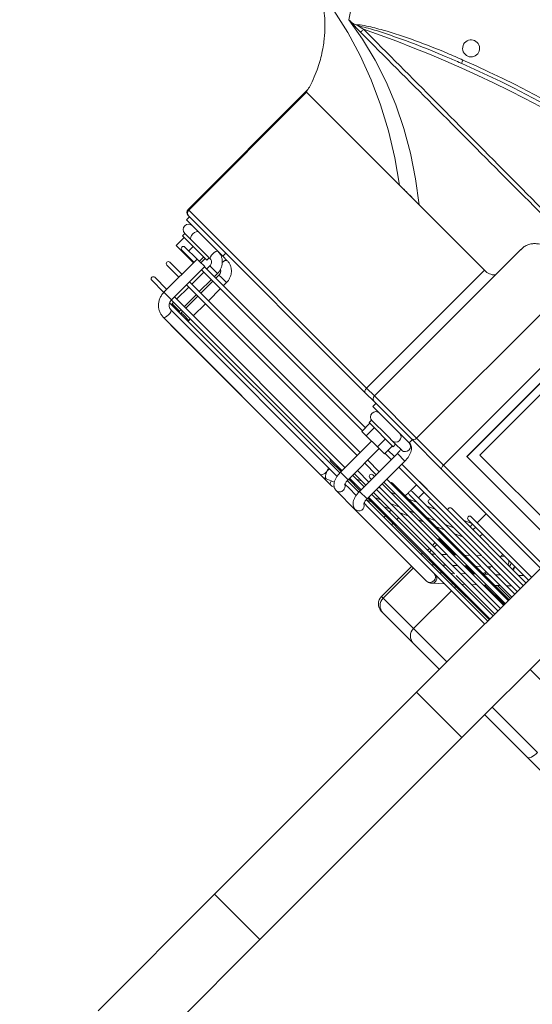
# Model space of a CAD drawing. Header units: millimetres. Extents: x 4946 to 18537, y -10559 to 785.
# Tile 17 of 74: x 6129 to 6149, y -656 to -617. Entities that reach past the tile are written whole.
import ezdxf

# ---------------------------------------------------------------- set-up
doc = ezdxf.new("R2010")
doc.units = ezdxf.units.MM
doc.layers.add('PG_WYMIARY', color=1, linetype='Continuous', lineweight=18)
doc.styles.add('BIKWYM', font='BIKROMSW.SHX', dxfattribs={"width": 0.8})
doc.dimstyles.new('BA_KR_50', dxfattribs={"dimscale": 0.5, "dimtxt": 25, "dimasz": 1.666667, "dimexe": 24, "dimexo": 0, "dimgap": 0, "dimtad": 0, "dimdec": 1, "dimrnd": 0.5, "dimzin": 9, "dimdsep": 46, "dimtxsty": 'BIKWYM', "dimblk": 'WYM-KR', "dimcen": 0, "dimdle": 20, "dimclrd": 256, "dimclre": 256, "dimclrt": 7, "dimadec": 0, "dimazin": 0, "dimtfac": 0.033333, "dimtdec": 1, "dimtmove": 0, "dimatfit": 3, "dimldrblk": 'WYM-KR', "dimfxl": 40, "dimfxlon": 1, "dimtvp": 0.8, "dimtolj": 1, "dimarcsym": 0})

# ---------------------------------------------------------------- blocks, each defined once
blk = doc.blocks.new('W_Gorny')
at = {"color": 7, "linetype": 'Continuous', "lineweight": 13}
for p, q in [((143.801, 244.007), (143.801, 251.724)), ((146.801, 244.007), (146.801, 251.724)), ((146.801, 244.007), (143.801, 244.007)), ((143.801, 230.641), (143.801, 244.007)), ((146.801, 230.641), (146.801, 244.007)), ((143.801, 230.641), (146.801, 230.641)), ((143.801, 230.641), (143.801, 206.024)), ((146.801, 230.641), (146.801, 206.024)), ((139.97, 229.124), (140.968, 229.124)), ((140.968, 229.124), (143.801, 229.124)), ((146.801, 229.124), (148.537, 229.124)), ((148.537, 229.124), (150.546, 229.124)), ((150.546, 229.124), (150.633, 229.124)), ((143.801, 228.624), (140.8, 228.624)), ((149.008, 228.624), (146.801, 228.624)), ((151.017, 228.624), (149.008, 228.624)), ((149.008, 228.624), (149.008, 226.124)), ((151.017, 226.624), (151.017, 228.624)), ((151.133, 228.624), (151.017, 228.624)), ((151.133, 226.624), (151.133, 228.624)), ((149.895, 226.521), (149.472, 226.124)), ((154.871, 226.624), (150.146, 226.624)), ((156.135, 226.624), (154.871, 226.624)), ((156.846, 226.567), (156.476, 226.402)), ((157.116, 226.624), (156.515, 226.624)), ((167.05, 226.624), (157.116, 226.624)), ((157.116, 226.624), (157.155, 226.608)), ((167.586, 226.614), (157.174, 226.614)), ((167.148, 226.614), (167.05, 226.624)), ((167.05, 226.624), (167.08, 226.614)), ((143.801, 226.124), (137.678, 226.124)), ((154.522, 226.124), (146.801, 226.124)), ((146.801, 225.924), (154.84, 225.924)), ((149.794, 225.832), (146.801, 225.832)), ((149.008, 225.924), (149.008, 225.832)), ((149.258, 225.924), (149.159, 225.832)), ((151.053, 225.832), (149.794, 225.832)), ((149.891, 225.832), (149.989, 225.924)), ((150.522, 225.924), (150.424, 225.832)), ((151.121, 225.832), (151.053, 225.832)), ((154.835, 225.832), (151.121, 225.832)), ((151.155, 225.832), (151.254, 225.924)), ((154.523, 226.124), (154.794, 226.124)), ((154.803, 225.924), (154.595, 225.832)), ((154.835, 225.874), (154.835, 223.374)), ((155.335, 225.874), (154.835, 225.874)), ((155.787, 226.124), (155.318, 226.124)), ((155.404, 225.924), (155.335, 225.893)), ((155.335, 223.374), (155.335, 225.874)), ((156.1, 225.832), (155.335, 225.832)), ((155.336, 225.924), (156.105, 225.924)), ((155.787, 226.124), (156.058, 226.124)), ((156.1, 225.874), (156.1, 223.814)), ((156.1, 225.874), (156.124, 225.874)), ((156.124, 225.874), (156.6, 225.874)), ((166.905, 226.124), (156.584, 226.124)), ((156.599, 225.909), (156.633, 225.924)), ((156.6, 223.814), (156.6, 225.874)), ((157.295, 225.832), (156.6, 225.832)), ((156.605, 225.924), (167.871, 225.924)), ((157.143, 226.132), (157.117, 226.124)), ((166.65, 225.874), (166.65, 225.774)), ((166.65, 225.874), (167.007, 225.874)), ((166.967, 226.114), (167.586, 226.114)), ((167.007, 225.874), (167.15, 225.874)), ((167.15, 225.874), (167.147, 225.924)), ((167.15, 225.774), (167.15, 225.874)), ((167.251, 225.874), (167.251, 225.774)), ((167.751, 225.874), (167.251, 225.874)), ((167.751, 225.874), (167.748, 225.924)), ((167.751, 225.774), (167.751, 225.874)), ((154.835, 225.774), (146.801, 225.774)), ((146.801, 225.574), (154.835, 225.574)), ((149.357, 225.459), (146.801, 225.459)), ((148.884, 225.574), (148.761, 225.459)), ((150.635, 225.459), (149.458, 225.459)), ((149.492, 225.459), (149.616, 225.574)), ((150.149, 225.574), (150.025, 225.459)), ((154.835, 225.459), (150.729, 225.459)), ((150.757, 225.459), (150.88, 225.574)), ((151.017, 225.459), (151.017, 225.574)), ((151.133, 225.459), (151.133, 225.574)), ((153.171, 225.574), (153.171, 225.459)), ((153.671, 225.459), (153.671, 225.574)), ((154.017, 225.574), (153.758, 225.459)), ((154.619, 225.574), (154.359, 225.459)), ((156.1, 225.774), (155.335, 225.774)), ((155.335, 225.574), (156.1, 225.574)), ((156.1, 225.459), (155.335, 225.459)), ((155.588, 225.459), (155.847, 225.574)), ((167.915, 225.774), (156.6, 225.774)), ((156.6, 225.574), (167.902, 225.574)), ((166.65, 225.574), (166.65, 224.774)), ((167.15, 224.774), (167.15, 225.574)), ((167.251, 225.574), (167.251, 224.774)), ((167.751, 224.774), (167.751, 225.574)), ((167.902, 225.764), (167.902, 223.564)), ((167.902, 225.764), (168.259, 225.764)), ((168.259, 225.764), (168.402, 225.764)), ((168.402, 223.564), (168.402, 225.764)), ((168.402, 225.574), (169.201, 225.574)), ((169.201, 225.774), (168.417, 225.774)), ((146.801, 225.259), (154.835, 225.259)), ((149.051, 225.085), (146.801, 225.085)), ((146.801, 224.885), (154.835, 224.885)), ((148.149, 224.885), (148.03, 224.774)), ((148.547, 225.259), (148.362, 225.085)), ((148.762, 224.774), (148.88, 224.885)), ((149.008, 224.885), (149.008, 224.824)), ((150.255, 225.085), (149.051, 225.085)), ((149.094, 225.085), (149.279, 225.259)), ((149.413, 224.885), (149.295, 224.774)), ((149.812, 225.259), (149.627, 225.085)), ((150.026, 224.774), (150.145, 224.885)), ((154.835, 225.085), (150.315, 225.085)), ((150.358, 225.085), (150.543, 225.259)), ((151.017, 225.085), (151.017, 225.259)), ((151.017, 224.824), (151.017, 224.885)), ((151.133, 225.085), (151.133, 225.259)), ((151.133, 224.824), (151.133, 224.885)), ((152.471, 224.885), (152.222, 224.774)), ((153.072, 224.885), (152.823, 224.774)), ((153.309, 225.259), (152.92, 225.085)), ((153.171, 225.259), (153.171, 225.197)), ((153.91, 225.259), (153.521, 225.085)), ((154.052, 224.774), (154.301, 224.885)), ((154.75, 225.085), (154.835, 225.124)), ((155.335, 225.259), (156.1, 225.259)), ((155.44, 225.085), (155.335, 225.085)), ((155.335, 224.885), (155.44, 224.885)), ((146.801, 224.824), (148.084, 224.824)), ((154.835, 224.774), (146.801, 224.774)), ((146.801, 224.574), (154.835, 224.574)), ((146.801, 224.512), (154.512, 224.512)), ((147.657, 224.424), (146.801, 224.424)), ((147.75, 224.512), (147.565, 224.339)), ((148.297, 224.339), (148.482, 224.512)), ((148.501, 224.424), (148.388, 224.424)), ((148.501, 224.339), (148.501, 224.424)), ((148.815, 224.824), (149.008, 224.824)), ((149.015, 224.512), (148.83, 224.339)), ((149.008, 224.824), (149.348, 224.824)), ((149.561, 224.339), (149.746, 224.512)), ((150.079, 224.824), (151.017, 224.824)), ((151.017, 224.824), (151.133, 224.824)), ((151.633, 224.512), (151.244, 224.339)), ((152.234, 224.512), (151.846, 224.339)), ((153.074, 224.339), (153.463, 224.512)), ((153.671, 224.289), (153.671, 224.512)), ((156.1, 224.774), (155.335, 224.774)), ((155.335, 224.574), (156.1, 224.574)), ((167.902, 224.774), (156.6, 224.774)), ((156.6, 224.574), (167.902, 224.574)), ((166.65, 224.574), (166.65, 223.774)), ((167.15, 223.774), (167.15, 224.574)), ((167.251, 224.574), (167.251, 223.774)), ((167.751, 223.774), (167.751, 224.574)), ((169.201, 224.774), (168.402, 224.774)), ((168.402, 224.574), (169.201, 224.574)), ((148.144, 224.339), (146.801, 224.339)), ((146.801, 224.139), (153.585, 224.139)), ((147.867, 223.966), (146.801, 223.966)), ((147.352, 224.139), (147.167, 223.966)), ((149.026, 223.966), (147.867, 223.966)), ((147.898, 223.966), (148.083, 224.139)), ((148.262, 224.339), (148.144, 224.339)), ((149.443, 224.339), (148.262, 224.339)), ((148.616, 224.139), (148.431, 223.966)), ((148.501, 224.031), (148.501, 224.139)), ((152.657, 223.966), (149.148, 223.966)), ((149.163, 223.966), (149.348, 224.139)), ((153.585, 224.339), (149.528, 224.339)), ((150.795, 224.139), (150.406, 223.966)), ((151.397, 224.139), (151.008, 223.966)), ((152.236, 223.966), (152.625, 224.139)), ((153.171, 224.382), (153.171, 224.339)), ((153.171, 224.139), (153.171, 223.774)), ((153.671, 223.774), (153.671, 224.189)), ((154.835, 223.774), (146.801, 223.774)), ((146.801, 223.574), (154.835, 223.574)), ((153.171, 223.574), (153.171, 223.564)), ((153.171, 223.564), (153.671, 223.564)), ((153.671, 223.564), (153.671, 223.574)), ((155.757, 223.774), (155.335, 223.774)), ((155.335, 223.574), (155.757, 223.574)), ((155.757, 223.814), (155.757, 223.284)), ((155.757, 223.814), (156.214, 223.814)), ((156.214, 223.814), (156.214, 223.284)), ((156.214, 223.814), (156.958, 223.814)), ((156.958, 223.814), (156.958, 223.284)), ((156.958, 223.814), (157.246, 223.814)), ((157.246, 223.814), (157.246, 223.284)), ((167.902, 223.774), (157.246, 223.774)), ((157.246, 223.574), (167.902, 223.574)), ((166.65, 223.574), (166.65, 223.374)), ((167.15, 223.374), (167.15, 223.574)), ((167.251, 223.574), (167.251, 223.374)), ((167.751, 223.374), (167.751, 223.574)), ((167.902, 223.564), (168.259, 223.564)), ((168.155, 223.564), (168.155, 223.284)), ((168.253, 223.564), (168.253, 223.284)), ((168.259, 223.564), (168.402, 223.564)), ((168.402, 223.814), (168.946, 223.814)), ((169.201, 223.774), (168.402, 223.774)), ((168.402, 223.574), (169.201, 223.574)), ((168.946, 223.814), (168.946, 223.774)), ((168.946, 223.814), (169.542, 223.814)), ((168.946, 223.574), (168.946, 223.284)), ((169.542, 223.814), (169.542, 223.284)), ((146.801, 223.392), (151.729, 223.392)), ((146.932, 223.219), (146.801, 223.219)), ((148.216, 223.219), (146.932, 223.219)), ((147.101, 223.219), (147.111, 223.228)), ((147.111, 223.228), (147.286, 223.392)), ((147.898, 223.374), (147.899, 223.392)), ((150.801, 223.219), (148.216, 223.219)), ((148.354, 223.211), (148.375, 223.228)), ((148.375, 223.228), (148.365, 223.219)), ((148.375, 223.228), (148.551, 223.392)), ((148.501, 223.219), (148.501, 223.346)), ((150.561, 223.219), (150.95, 223.392)), ((155.335, 223.374), (154.835, 223.374)), ((155.3, 223.124), (155.293, 223.124)), ((155.701, 223.124), (155.3, 223.124)), ((155.701, 223.284), (155.701, 223.124)), ((157.301, 223.284), (155.701, 223.284)), ((156.381, 223.124), (155.701, 223.124)), ((157.187, 223.124), (156.381, 223.124)), ((157.297, 223.124), (157.187, 223.124)), ((157.301, 223.124), (157.297, 223.124)), ((157.301, 223.124), (157.301, 223.284)), ((166.65, 223.374), (167.007, 223.374)), ((167.007, 223.374), (167.15, 223.374)), ((167.751, 223.374), (167.251, 223.374)), ((168.799, 223.124), (167.953, 223.124)), ((168.048, 223.284), (168.048, 223.124)), ((169.648, 223.284), (168.048, 223.284)), ((169.639, 223.124), (168.799, 223.124)), ((169.661, 223.124), (169.639, 223.124)), ((169.648, 223.124), (169.648, 223.284)), ((146.801, 223.019), (150.801, 223.019)), ((150.401, 222.424), (150.401, 223.019)), ((155.293, 222.624), (155.3, 222.624)), ((155.3, 222.624), (155.301, 222.624)), ((155.301, 222.624), (155.301, 222.424)), ((157.701, 222.624), (155.301, 222.624)), ((157.701, 222.424), (157.701, 222.624)), ((167.351, 222.624), (167.648, 222.624)), ((167.648, 222.624), (167.648, 222.424)), ((167.953, 222.624), (167.648, 222.624)), ((167.953, 222.624), (168.269, 222.624)), ((170.048, 222.624), (168.269, 222.624)), ((170.048, 222.424), (170.048, 222.624)), ((146.801, 222.424), (153.36, 222.424)), ((153.425, 222.224), (146.801, 222.224)), ((153.36, 222.424), (155.379, 222.424)), ((153.425, 214.424), (153.425, 222.224)), ((155.207, 222.224), (153.425, 222.224)), ((155.207, 222.224), (155.207, 212.464)), ((158.001, 222.224), (155.207, 222.224)), ((155.379, 222.424), (157.801, 222.424)), ((157.801, 222.424), (158.412, 222.424)), ((158.001, 212.543), (158.001, 222.224)), ((158.518, 222.224), (158.001, 222.224)), ((158.412, 222.424), (170.101, 222.424)), ((158.518, 222.224), (158.518, 214.424)), ((170.301, 222.224), (158.518, 222.224)), ((170.101, 222.424), (170.148, 222.424)), ((170.301, 214.424), (170.301, 222.224)), ((170.348, 222.224), (170.301, 222.224)), ((170.348, 214.27), (170.348, 222.224)), ((146.801, 221.174), (152.937, 221.174)), ((152.927, 215.674), (152.927, 221.174)), ((152.937, 221.174), (152.937, 215.674)), ((152.551, 220.693), (146.801, 220.693)), ((152.551, 216.193), (152.551, 220.693)), ((162.844, 214.424), (158.518, 214.424)), ((164.149, 214.424), (162.844, 214.424)), ((170.301, 214.424), (164.149, 214.424)), ((171.301, 210.624), (171.195, 210.624)), ((176.601, 202.624), (171.301, 210.624)), ((166.115, 208.333), (166.237, 208.382)), ((166.223, 207.917), (166.379, 207.917))]:
    blk.add_line(p, q, dxfattribs=at)
at = {"color": 7, "linetype": 'Continuous', "lineweight": 13, "flags": 128}
for points in [[(140.8, 228.624), (140.804, 228.722), (140.813, 228.816), (140.829, 228.902), (140.849, 228.978), (140.875, 229.04), (140.904, 229.086), (140.935, 229.115), (140.968, 229.124)], [(156.615, 226.464), (156.614, 226.47), (156.591, 226.551), (156.556, 226.605), (156.515, 226.624), (156.515, 226.624)], [(156.846, 226.567), (156.863, 226.57), (156.911, 226.553), (156.964, 226.502), (157.014, 226.427), (157.055, 226.338), (157.079, 226.249), (157.083, 226.174), (157.067, 226.124)], [(157.115, 226.541), (157.142, 226.595), (157.174, 226.614)], [(167.586, 226.114), (167.554, 226.133), (167.527, 226.188), (167.509, 226.269), (167.503, 226.364), (167.509, 226.46), (167.527, 226.541)], [(167.527, 226.541), (167.554, 226.595), (167.586, 226.614)], [(149.008, 224.824), (149.005, 224.785), (149.002, 224.774)], [(151.017, 224.824), (151.014, 224.785), (151.011, 224.774)], [(151.126, 224.774), (151.129, 224.785), (151.133, 224.824)], [(146.801, 223.253), (146.82, 223.237), (146.846, 223.219)], [(147.947, 223.219), (147.916, 223.279), (147.898, 223.374)], [(167.953, 223.124), (167.994, 223.105), (168.029, 223.051), (168.052, 222.97), (168.06, 222.874), (168.052, 222.779), (168.029, 222.698), (167.994, 222.643), (167.953, 222.624), (167.953, 222.624)], [(169.262, 223.124), (169.303, 223.105), (169.338, 223.051), (169.361, 222.97), (169.369, 222.874), (169.361, 222.779), (169.338, 222.698), (169.303, 222.643), (169.262, 222.624), (169.262, 222.624)], [(167.351, 222.624), (167.392, 222.643), (167.427, 222.698), (167.45, 222.779), (167.458, 222.846)], [(153.36, 222.424), (153.372, 222.421), (153.384, 222.409), (153.396, 222.391), (153.406, 222.366), (153.414, 222.335), (153.42, 222.301), (153.423, 222.263), (153.425, 222.224)], [(158.412, 222.424), (158.433, 222.421), (158.452, 222.409), (158.471, 222.391), (158.487, 222.366), (158.5, 222.335), (158.51, 222.301), (158.516, 222.263), (158.518, 222.224)], [(162.844, 214.424), (163.828, 213.674), (164.84, 212.999), (165.875, 212.401), (166.93, 211.882), (168.004, 211.444), (169.092, 211.088), (170.193, 210.814), (171.301, 210.624)], [(173.301, 210.624), (172.102, 210.81), (170.911, 211.081), (169.734, 211.436), (168.572, 211.874), (167.429, 212.393), (166.309, 212.992), (165.215, 213.67), (164.149, 214.424)], [(170.497, 210.649), (170.497, 210.64), (170.497, 210.626), (170.497, 210.606), (170.497, 210.582), (170.497, 210.553), (170.497, 210.521), (170.497, 210.486), (170.497, 210.451)]]:
    blk.add_lwpolyline(points, dxfattribs=at)
at = {"color": 7, "linetype": 'Continuous', "lineweight": 13}
for centre, radius, start, end in [((148.522, 228.638), 0.486, 358.348, 88.2476), ((150.531, 228.638), 0.486, 358.348, 88.2476), ((150.633, 228.624), 0.5, 0, 90), ((150.085, 226.362), 0.248, 140.2199, 253.5838), ((150.166, 226.374), 0.251, 94.6993, 265.3007), ((154.892, 226.372), 0.253, 94.1089, 241.7041), ((156.143, 226.39), 0.235, 92.028, 183.7471), ((156.161, 226.369), 0.252, 178.7136, 241.975), ((157.544, 226.368), 0.463, 158.0527, 211.7533), ((157.295, 225.732), 0.1, 25.1193, 90), ((169.201, 225.674), 0.1, 270, 90), ((155.44, 224.985), 0.1, 270, 90), ((148.701, 224.424), 0.2, 153.9713, 180), ((154.512, 224.612), 0.1, 270, 337.8122), ((169.201, 224.674), 0.1, 270, 90), ((152.657, 223.866), 0.1, 294.1596, 90), ((153.585, 224.239), 0.1, 270, 90), ((151.729, 223.492), 0.1, 270, 55.1056), ((169.201, 223.674), 0.1, 270, 90), ((147.91, 223.374), 0.25, 175.8755, 218.3426), ((147.951, 223.373), 0.267, 175.8847, 215.2359), ((148.263, 223.466), 0.29, 194.6054, 238.1068), ((149.365, 223.37), 0.498, 342.3579, 2.5525), ((149.801, 223.372), 0.515, 342.6772, 2.2335), ((150.225, 223.28), 0.288, 347.8396, 23.0619), ((150.801, 223.119), 0.1, 270, 90), ((155.321, 222.874), 0.251, 96.518, 263.541), ((155.943, 222.874), 0.251, 94.6994, 265.3006), ((157.255, 222.874), 0.25, 270, 90), ((169.661, 222.874), 0.25, 270, 90), ((155.394, 222.237), 0.188, 94.5109, 183.8928), ((157.801, 222.224), 0.2, 0, 90), ((170.101, 222.224), 0.2, 0, 90), ((170.148, 222.224), 0.2, 0, 90), ((145.301, 262.47), 57.8, 244.15669, 295.84331), ((145.301, 262.47), 58, 248.97043, 291.02957), ((165.522, 207.964), 0.699, 17.8957, 31.9086), ((145.301, 262.502), 58.2, 248.97043, 291.02957), ((166.301, 207.524), 0.4, 101.2547, 78.7453), ((145.301, 381.596), 188.8, 270.83458, 279.54278), ((145.301, 381.596), 189, 270.8337, 279.54278)]:
    blk.add_arc(centre, radius, start, end, dxfattribs=at)
for points, knots in [([(150.146, 226.624), (150.111, 226.621), (150.044, 226.615), (149.959, 226.574), (149.915, 226.537), (149.895, 226.521)], [0, 0, 0, 0, 0.364541, 0.712981, 1, 1, 1, 1]), ([(155.335, 225.874), (155.335, 225.901), (155.334, 225.978), (155.319, 226.103), (155.286, 226.245), (155.236, 226.371), (155.171, 226.473), (155.094, 226.55), (155.006, 226.601), (154.929, 226.622), (154.883, 226.624), (154.871, 226.624)], [0, 0, 0, 0, 0.073045, 0.210809, 0.351522, 0.498881, 0.632573, 0.748462, 0.85598, 0.960138, 1, 1, 1, 1]), ([(156.6, 225.874), (156.599, 225.901), (156.598, 225.978), (156.583, 226.103), (156.55, 226.245), (156.5, 226.371), (156.436, 226.473), (156.359, 226.55), (156.271, 226.601), (156.193, 226.622), (156.147, 226.624), (156.135, 226.624)], [0, 0, 0, 0, 0.073045, 0.210809, 0.351522, 0.498881, 0.632573, 0.748462, 0.85598, 0.960137, 1, 1, 1, 1]), ([(156.515, 226.624), (156.483, 226.623), (156.407, 226.621), (156.334, 226.598), (156.291, 226.584)], [0, 0, 0, 0, 0.41905, 1, 1, 1, 1]), ([(157.116, 226.624), (157.084, 226.623), (157.004, 226.62), (156.914, 226.595), (156.858, 226.572), (156.846, 226.567)], [0, 0, 0, 0, 0.343702, 0.861185, 1, 1, 1, 1]), ([(168.402, 225.764), (168.401, 225.798), (168.398, 225.886), (168.367, 226.027), (168.304, 226.179), (168.213, 226.317), (168.099, 226.433), (167.965, 226.523), (167.817, 226.585), (167.688, 226.611), (167.611, 226.614), (167.586, 226.614)], [0, 0, 0, 0, 0.075554, 0.199859, 0.324375, 0.448815, 0.573006, 0.696785, 0.820041, 0.942755, 1, 1, 1, 1]), ([(153.161, 225.924), (153.163, 225.911), (153.167, 225.882), (153.168, 225.849), (153.168, 225.832)], [0, 0, 0, 0, 0.4677591, 1, 1, 1, 1]), ([(153.67, 225.832), (153.67, 225.837), (153.669, 225.868), (153.666, 225.899), (153.663, 225.924)], [0, 0, 0, 0, 0.151831, 1, 1, 1, 1]), ([(154.778, 226.158), (154.778, 226.158), (154.775, 226.161), (154.786, 226.147), (154.802, 226.109), (154.82, 226.045), (154.833, 225.964), (154.835, 225.904), (154.835, 225.874)], [0, 0, 0, 0, 0.02601, 0.19302, 0.368742, 0.571328, 0.791881, 1, 1, 1, 1]), ([(156.043, 226.158), (156.042, 226.158), (156.039, 226.161), (156.05, 226.147), (156.066, 226.109), (156.084, 226.045), (156.097, 225.964), (156.099, 225.904), (156.1, 225.874)], [0, 0, 0, 0, 0.02601, 0.19302, 0.368742, 0.571328, 0.791881, 1, 1, 1, 1]), ([(157.545, 226.115), (157.541, 226.115), (157.534, 226.115), (157.519, 226.119), (157.505, 226.122), (157.493, 226.124), (157.482, 226.125), (157.473, 226.124), (157.465, 226.123), (157.458, 226.12), (157.456, 226.117), (157.457, 226.114), (157.463, 226.115), (157.464, 226.115)], [0, 0, 0, 0, 0.162267, 0.285888, 0.372376, 0.436539, 0.490555, 0.544685, 0.596979, 0.673851, 0.788095, 0.960645, 1, 1, 1, 1]), ([(165.083, 226.114), (165.079, 226.115), (165.072, 226.116), (165.055, 226.119), (165.042, 226.122), (165.029, 226.124), (165.018, 226.125), (165.009, 226.124), (165.002, 226.122), (164.995, 226.119), (164.994, 226.115), (164.999, 226.115), (165.002, 226.114)], [0, 0, 0, 0, 0.18345, 0.298187, 0.38171, 0.443801, 0.50634, 0.559731, 0.613265, 0.697356, 0.82451, 1, 1, 1, 1]), ([(166.644, 225.924), (166.645, 225.921), (166.65, 225.905), (166.65, 225.888), (166.65, 225.874)], [0, 0, 0, 0, 0.205724, 1, 1, 1, 1]), ([(166.967, 226.115), (166.964, 226.115), (166.959, 226.115), (166.945, 226.118), (166.93, 226.122), (166.918, 226.124), (166.907, 226.124), (166.898, 226.124), (166.892, 226.124), (166.89, 226.123), (166.89, 226.123)], [0, 0, 0, 0, 0.224073, 0.450816, 0.601861, 0.713994, 0.806081, 0.898447, 0.985553, 1, 1, 1, 1]), ([(167.248, 225.916), (167.248, 225.916), (167.252, 225.903), (167.251, 225.888), (167.251, 225.874)], [0, 0, 0, 0, 0.036917, 1, 1, 1, 1]), ([(167.586, 226.114), (167.598, 226.114), (167.642, 226.112), (167.715, 226.089), (167.797, 226.032), (167.859, 225.95), (167.896, 225.857), (167.9, 225.793), (167.902, 225.764)], [0, 0, 0, 0, 0.076232, 0.275815, 0.472592, 0.66304, 0.848345, 1, 1, 1, 1]), ([(150.627, 225.457), (150.628, 225.457), (150.635, 225.458), (150.652, 225.459), (150.676, 225.459), (150.7, 225.459), (150.711, 225.458), (150.717, 225.458)], [0, 0, 0, 0, 0.045429, 0.213971, 0.471531, 0.740237, 1, 1, 1, 1]), ([(150.254, 225.085), (150.261, 225.085), (150.278, 225.085), (150.294, 225.085), (150.302, 225.085), (150.303, 225.085)], [0, 0, 0, 0, 0.404118, 0.933094, 1, 1, 1, 1]), ([(148.26, 224.338), (148.257, 224.338), (148.25, 224.339), (148.227, 224.338), (148.195, 224.338), (148.163, 224.339), (148.144, 224.339), (148.139, 224.338), (148.138, 224.337)], [0, 0, 0, 0, 0.128236, 0.324058, 0.591946, 0.862021, 0.985174, 1, 1, 1, 1]), ([(149.017, 223.964), (149.02, 223.965), (149.03, 223.966), (149.051, 223.966), (149.081, 223.965), (149.111, 223.965), (149.13, 223.966), (149.139, 223.966), (149.14, 223.964), (149.14, 223.964)], [0, 0, 0, 0, 0.070978, 0.197, 0.390625, 0.644342, 0.847275, 0.972714, 1, 1, 1, 1]), ([(149.441, 224.339), (149.445, 224.339), (149.46, 224.339), (149.486, 224.338), (149.507, 224.339), (149.516, 224.339), (149.519, 224.339)], [0, 0, 0, 0, 0.145959, 0.509125, 0.886079, 1, 1, 1, 1]), ([(154.835, 223.374), (154.836, 223.348), (154.837, 223.271), (154.852, 223.145), (154.885, 223.004), (154.935, 222.878), (154.999, 222.776), (155.076, 222.699), (155.164, 222.647), (155.242, 222.626), (155.288, 222.625), (155.3, 222.624)], [0, 0, 0, 0, 0.073044, 0.210809, 0.351522, 0.498881, 0.632573, 0.748461, 0.85598, 0.960138, 1, 1, 1, 1]), ([(155.377, 223.124), (155.374, 223.129), (155.366, 223.148), (155.351, 223.204), (155.338, 223.285), (155.336, 223.345), (155.335, 223.374)], [0, 0, 0, 0, 0.11037, 0.395873, 0.706699, 1, 1, 1, 1]), ([(166.65, 223.374), (166.651, 223.343), (166.654, 223.259), (166.684, 223.126), (166.746, 222.984), (166.835, 222.858), (166.947, 222.754), (167.077, 222.679), (167.214, 222.632), (167.307, 222.627), (167.351, 222.624)], [0, 0, 0, 0, 0.0817871, 0.2154349, 0.3494941, 0.4834788, 0.6169619, 0.7495132, 0.880845, 1, 1, 1, 1]), ([(167.287, 223.141), (167.281, 223.143), (167.256, 223.15), (167.215, 223.187), (167.172, 223.251), (167.152, 223.318), (167.15, 223.361), (167.15, 223.374)], [0, 0, 0, 0, 0.093821, 0.358595, 0.610635, 0.877003, 1, 1, 1, 1]), ([(167.251, 223.374), (167.252, 223.343), (167.255, 223.259), (167.285, 223.126), (167.348, 222.984), (167.437, 222.858), (167.549, 222.754), (167.678, 222.679), (167.815, 222.632), (167.908, 222.627), (167.953, 222.624)], [0, 0, 0, 0, 0.081787, 0.215435, 0.349494, 0.483479, 0.616962, 0.749513, 0.880845, 1, 1, 1, 1]), ([(167.953, 223.124), (167.945, 223.125), (167.917, 223.126), (167.871, 223.142), (167.816, 223.186), (167.774, 223.251), (167.753, 223.318), (167.752, 223.361), (167.751, 223.374)], [0, 0, 0, 0, 0.084433, 0.307489, 0.509832, 0.702444, 0.906005, 1, 1, 1, 1]), ([(158.518, 214.424), (158.465, 214.422), (158.361, 214.417), (158.182, 214.361), (158.059, 214.284), (158.008, 214.207), (158.001, 214.197)], [0, 0, 0, 0, 0.235012, 0.470097, 0.936112, 1, 1, 1, 1]), ([(162.844, 214.424), (163.084, 214.418), (163.315, 214.415), (163.75, 214.415), (163.956, 214.418), (164.149, 214.424)], [0, 0, 0, 0, 0.5, 0.5, 1, 1, 1, 1]), ([(173.301, 210.624), (173.178, 210.681), (172.936, 210.791), (172.615, 210.999), (172.291, 211.242), (171.969, 211.528), (171.684, 211.826), (171.449, 212.106), (171.236, 212.388), (171.026, 212.706), (170.822, 213.063), (170.633, 213.453), (170.448, 213.91), (170.352, 214.246), (170.301, 214.424)], [0, 0, 0, 0, 0.081243, 0.159496, 0.228668, 0.324664, 0.417114, 0.475875, 0.544111, 0.628925, 0.704327, 0.790663, 0.888837, 1, 1, 1, 1]), ([(155.207, 212.464), (155.264, 212.349), (155.355, 212.167), (155.541, 211.949), (155.712, 211.801), (155.9, 211.684), (156.099, 211.596), (156.316, 211.536), (156.533, 211.504), (156.743, 211.499), (157.003, 211.52), (157.313, 211.597), (157.573, 211.735), (157.745, 211.882), (157.859, 212.022), (157.943, 212.185), (157.995, 212.361), (157.996, 212.485), (157.997, 212.543)], [0, 0, 0, 0, 0.1027133, 0.1627555, 0.2227216, 0.2729688, 0.3231679, 0.3737308, 0.4242718, 0.4686869, 0.5131135, 0.6011173, 0.6972965, 0.7528253, 0.8083878, 0.8744658, 0.9405833, 1, 1, 1, 1]), ([(146.801, 210.679), (149.701, 210.678), (156, 210.675), (163.898, 210.659), (168.897, 210.651), (170.497, 210.649)], [0, 0, 0, 0, 0.367071, 0.797446, 1, 1, 1, 1]), ([(170.497, 210.649), (170.559, 210.649), (170.619, 210.648), (170.74, 210.646), (170.8, 210.645), (170.889, 210.642), (170.919, 210.641), (170.978, 210.639), (171.007, 210.638), (171.064, 210.635), (171.091, 210.633), (171.131, 210.63), (171.145, 210.629), (171.164, 210.627), (171.17, 210.627), (171.183, 210.626), (171.189, 210.625), (171.195, 210.624)], [0, 0, 0, 0, 0.25, 0.25, 0.5, 0.5, 0.625, 0.625, 0.75, 0.75, 0.875, 0.875, 0.9375, 0.9375, 0.96875, 0.96875, 1, 1, 1, 1]), ([(171.195, 210.624), (171.121, 210.617), (171.013, 210.606), (170.913, 210.567), (170.882, 210.554)], [0, 0, 0, 0, 0.685418, 1, 1, 1, 1]), ([(170.497, 210.451), (168.897, 210.453), (163.898, 210.461), (155.999, 210.513), (149.701, 210.532), (146.801, 210.541)], [0, 0, 0, 0, 0.202565, 0.632935, 1, 1, 1, 1]), ([(170.882, 210.554), (170.862, 210.531), (170.757, 210.408), (170.392, 210.17), (169.598, 209.691), (168.401, 209.098), (167.179, 208.568), (166.434, 208.276), (166.186, 208.179)], [0, 0, 0, 0, 0.01705, 0.0927003, 0.2438059, 0.5463167, 0.8489737, 1, 1, 1, 1]), ([(166.237, 208.382), (166.443, 208.462), (167.144, 208.737), (168.326, 209.238), (169.523, 209.812), (170.343, 210.235), (170.675, 210.443), (170.782, 210.511)], [0, 0, 0, 0, 0.1321475, 0.4492475, 0.766291, 0.924138, 1, 1, 1, 1]), ([(170.882, 210.554), (170.858, 210.543), (170.825, 210.529), (170.792, 210.515), (170.783, 210.511), (170.782, 210.511)], [0, 0, 0, 0, 0.720229, 0.990553, 1, 1, 1, 1]), ([(114.001, 200.505), (115.66, 200.24), (118.977, 199.709), (123.974, 199.082), (128.981, 198.579), (133.997, 198.212), (139.019, 197.978), (144.045, 197.878), (148.931, 197.91), (153.676, 198.063), (158.278, 198.323), (162.874, 198.695), (167.462, 199.182), (172.041, 199.773), (175.081, 200.261), (176.601, 200.505)], [0, 0, 0, 0, 0.080142, 0.160209, 0.240216, 0.320178, 0.400109, 0.480022, 0.559931, 0.633191, 0.70647, 0.77978, 0.853131, 0.926534, 1, 1, 1, 1]), ([(148.051, 193.299), (152.834, 193.368), (157.614, 193.62), (164.759, 194.268), (167.136, 194.53), (170.693, 194.989), (171.877, 195.154), (174.241, 195.505), (175.422, 195.692), (176.601, 195.89)], [0, 0, 0, 0, 0.5, 0.5, 0.75, 0.75, 0.875, 0.875, 1, 1, 1, 1]), ([(176.601, 195.746), (176.307, 195.696), (176.012, 195.648), (175.422, 195.551), (174.536, 195.409), (173.65, 195.273), (171.877, 195.01), (170.693, 194.846), (167.136, 194.387), (164.759, 194.126), (157.613, 193.478), (152.834, 193.227), (148.051, 193.157)], [0, 0, 0, 0, 0.03125, 0.03125, 0.0625, 0.125, 0.125, 0.25, 0.25, 0.5, 0.5, 1, 1, 1, 1]), ([(148.051, 192.916), (149.389, 192.943), (152.063, 192.999), (156.073, 193.19), (160.078, 193.46), (164.143, 193.822), (168.264, 194.281), (172.44, 194.834), (175.214, 195.282), (176.601, 195.505)], [0, 0, 0, 0, 0.139837, 0.2797, 0.419605, 0.559567, 0.706273, 0.853078, 1, 1, 1, 1])]:
    blk.add_open_spline(points, degree=3, knots=knots, dxfattribs=at)
for points in [[(170.782, 210.511), (170.687, 210.491), (170.592, 210.471), (170.497, 210.451)], [(148.051, 197.616), (157.604, 197.755), (167.148, 198.618), (176.601, 200.205)]]:
    blk.add_open_spline(points, degree=3, dxfattribs=at)
blk = doc.blocks.new('WYM-KR')
at = {"color": 7, "linetype": 'ByBlock'}
blk.add_line((6.24, 6.24), (-6.24, -6.24), dxfattribs=at)
at = {"linetype": 'ByBlock'}
blk.add_line((11.52, 0), (-11.52, 0), dxfattribs=at)
blk = doc.blocks.new('*D342')
at = {"layer": 'Defpoints', "color": 0, "transparency": 16777216}
for p in [(6076.79, -477.305), (6113.29, -657.305), (6196.192, -657.305)]:
    blk.add_point(p, dxfattribs=at)
at = {"layer": 'PG_WYMIARY', "lineweight": -2, "transparency": 16777216}
for p, q in [((6176.192, -477.305), (6208.192, -477.305)), ((6196.192, -478.138), (6196.192, -656.472)), ((6176.192, -657.305), (6208.192, -657.305))]:
    blk.add_line(p, q, dxfattribs=at)
at = {"layer": 'PG_WYMIARY', "lineweight": -2, "transparency": 16777216, "xscale": 0.8333333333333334, "yscale": 0.8333333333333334, "zscale": 0.8333333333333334}
for p, rotation in [((6196.192, -477.305), 90), ((6196.192, -657.305), 270)]:
    blk.add_blockref('WYM-KR', p, dxfattribs=dict(at, rotation=rotation))
at = {"layer": 'PG_WYMIARY', "color": 7, "transparency": 16777216, "insert": (6186.192, -567.305), "char_height": 12.5, "attachment_point": 5, "rotation": 90, "style": 'BIKWYM'}
blk.add_mtext('\\A1;180', dxfattribs=at)
blk = doc.blocks.new('*D343')
at = {"layer": 'Defpoints', "color": 0, "transparency": 16777216}
for p in [(6113.29, -657.305), (6113.29, -697.305), (6196.192, -697.305)]:
    blk.add_point(p, dxfattribs=at)
at = {"layer": 'PG_WYMIARY', "lineweight": -2, "transparency": 16777216}
for p, q in [((6176.192, -657.305), (6208.192, -657.305)), ((6196.192, -658.138), (6196.192, -696.472)), ((6176.192, -697.305), (6208.192, -697.305))]:
    blk.add_line(p, q, dxfattribs=at)
at = {"layer": 'PG_WYMIARY', "lineweight": -2, "transparency": 16777216, "xscale": 0.8333333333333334, "yscale": 0.8333333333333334, "zscale": 0.8333333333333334}
for p, rotation in [((6196.192, -657.305), 90), ((6196.192, -697.305), 270)]:
    blk.add_blockref('WYM-KR', p, dxfattribs=dict(at, rotation=rotation))
at = {"layer": 'PG_WYMIARY', "color": 7, "transparency": 16777216, "insert": (6186.192, -677.305), "char_height": 12.5, "attachment_point": 5, "rotation": 90, "style": 'BIKWYM'}
blk.add_mtext('\\A1;40', dxfattribs=at)

msp = doc.modelspace()

# ---------------------------------------------------------------- block references
at = {"color": 18, "lineweight": 13, "true_color": 0x000000, "xscale": 0.8500000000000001, "yscale": 0.8500000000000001, "zscale": 0.8500000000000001, "rotation": 135.000000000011}
msp.add_blockref('W_Gorny', (6371.676, -593.341), dxfattribs=at)

# ---------------------------------------------------------------- dimensions: what is measured, and where the dimension line sits
at = {"layer": 'PG_WYMIARY'}
for base, p1, p2, picture, middle in [((6196.192, -657.305), (6076.79, -477.305), (6113.29, -657.305), '*D342', (6186.192, -567.305)), ((6196.192, -697.305), (6113.29, -657.305), (6113.29, -697.305), '*D343', (6186.192, -677.305))]:
    dim = msp.add_linear_dim(base=base, p1=p1, p2=p2, angle=90, dimstyle='BA_KR_50', override={"dimdec": 0, "dimrnd": 0, "dimtmove": 1}, dxfattribs=at)
    dim.commit()
    dim.dimension.update_dxf_attribs({"geometry": picture, "text_midpoint": middle})

doc.saveas('drawing.dxf')
